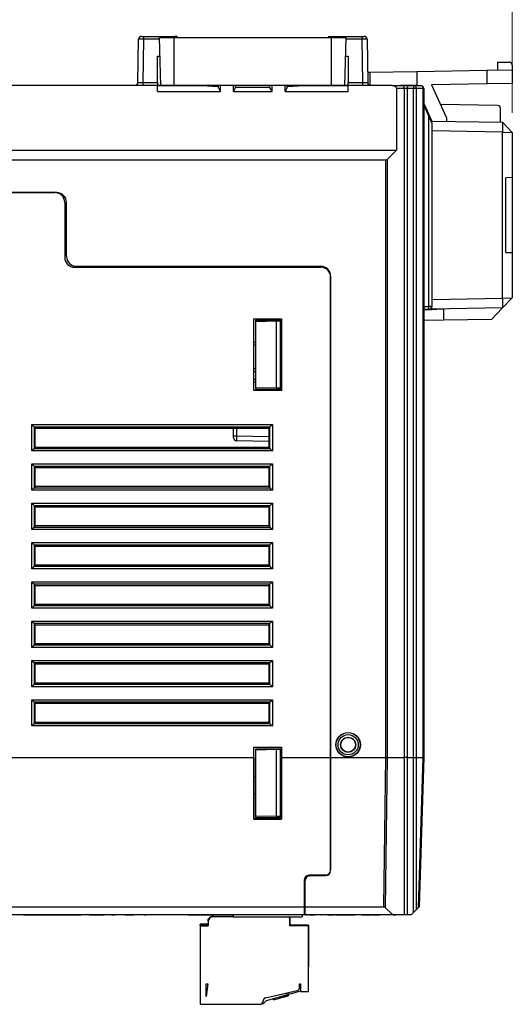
# Model space of a CAD drawing. Header units: millimetres. Extents: x 0 to 840, y 0 to 594.
# Tile 3 of 77: x 367 to 418, y 95 to 195. Entities that reach past the tile are written whole.
import ezdxf

# ---------------------------------------------------------------- set-up
doc = ezdxf.new("R2010")
doc.units = ezdxf.units.MM
doc.header["$LTSCALE"] = 2
doc.linetypes.add('SLD-Solid', pattern=[0])
doc.styles.add('SLDTEXTSTYLE2', font='ARIALN.TTF', dxfattribs={"width": 0.87})
doc.dimstyles.new('SLDDIMSTYLE0', dxfattribs={"dimtxt": 5.4, "dimasz": 5.4, "dimexe": 0, "dimexo": 0.0625, "dimgap": 1.35, "dimtad": 0, "dimdec": 1, "dimrnd": 1e-09, "dimzin": 12, "dimdsep": 46, "dimtxsty": 'SLDTEXTSTYLE2', "dimsah": 1, "dimcen": 0.09, "dimadec": 0, "dimazin": 3, "dimtfac": 1, "dimtdec": 3, "dimtofl": 0, "dimtmove": 0, "dimatfit": 3, "dimfxl": 1, "dimfrac": 2, "dimtolj": 1, "dimtzin": 12, "dimarcsym": 0})

# ---------------------------------------------------------------- blocks, each defined once
blk = doc.blocks.new('_D_10')
at = {"color": 1, "linetype": 'SLD-Solid', "lineweight": 18}
for p, q in [((362.2, 217.48), (360.68, 217.48)), ((360.68, 217.48), (360.68, 209.08)), ((377.43, 217.48), (378.95, 217.48)), ((378.95, 217.48), (378.95, 209.08)), ((306.88, 190.28), (306.88, 214.78)), ((417.53, 185.5), (417.53, 214.78)), ((306.88, 213.28), (342.92, 213.28)), ((417.53, 213.28), (381.49, 213.28)), ((360.68, 209.08), (362.2, 209.08)), ((378.95, 209.08), (377.43, 209.08))]:
    blk.add_line(p, q, dxfattribs=at)
for points in [[(306.88, 213.28), (312.28, 211.93), (312.28, 214.63)], [(417.53, 213.28), (412.13, 214.63), (412.13, 211.93)]]:
    blk.add_solid(points, dxfattribs=at)
at = {"color": 1, "linetype": 'SLD-Solid', "lineweight": 18, "char_height": 5.4, "attachment_point": 1, "style": 'SLDTEXTSTYLE2'}
for s, insert in [('110,6', (343.94, 216.04)), ('4,356', (362.2, 216.04))]:
    blk.add_mtext(s, dxfattribs=dict(at, insert=insert))

msp = doc.modelspace()

# ---------------------------------------------------------------- linework, layer by layer
at = {"color": 7, "linetype": 'SLD-Solid', "lineweight": 25}
for p, q in [((379.43, 188.57), (379.51, 192.98)), ((379.81, 193.28), (380.01, 193.28)), ((380.01, 192.98), (379.93, 188.57)), ((380.01, 193.28), (380.01, 192.98)), ((380.01, 193.28), (383.16, 193.28)), ((381.76, 188.28), (381.63, 193.18)), ((381.63, 193.18), (383.13, 193.18)), ((383.13, 188.28), (383.13, 193.18)), ((383.13, 193.18), (399.13, 193.18)), ((383.42, 193.28), (383.16, 193.28)), ((398.83, 193.28), (399.1, 193.28)), ((399.1, 193.28), (402.25, 193.28)), ((399.13, 188.28), (399.13, 193.18)), ((399.13, 193.18), (400.63, 193.18)), ((400.5, 188.28), (400.63, 193.18)), ((402.25, 192.98), (402.25, 193.28)), ((402.25, 193.28), (402.45, 193.28)), ((402.32, 188.57), (402.25, 192.98)), ((402.75, 192.98), (402.82, 188.57)), ((381.43, 191.28), (381.68, 191.28)), ((381.43, 188.57), (381.43, 191.28)), ((400.58, 191.28), (400.83, 191.28)), ((400.83, 191.28), (400.83, 188.57)), ((416.03, 190.66), (416.03, 189.86)), ((416.03, 190.66), (417.23, 190.64)), ((403.02, 189.64), (407.83, 189.72)), ((407.83, 189.72), (414.98, 189.85)), ((407.83, 189.72), (407.83, 188.28)), ((414.98, 189.85), (417.53, 189.89)), ((414.98, 188.46), (414.98, 189.85)), ((417.53, 190.34), (417.53, 189.89)), ((417.53, 189.89), (417.53, 188.5)), ((379.93, 188.57), (379.93, 188.28)), ((379.93, 188.57), (381.43, 188.57)), ((381.43, 188.57), (381.43, 188.28)), ((400.83, 188.57), (402.32, 188.57)), ((400.83, 188.28), (400.83, 188.57)), ((402.32, 188.28), (402.32, 188.57)), ((414.98, 188.46), (409.31, 188.36)), ((417.53, 188.5), (414.98, 188.46)), ((381.43, 188.28), (337.18, 188.28)), ((381.43, 187.67), (381.43, 188.28)), ((381.76, 188.28), (381.43, 188.28)), ((385.93, 188.26), (381.43, 188.26)), ((381.43, 187.67), (387.84, 187.67)), ((383.13, 188.28), (381.76, 188.28)), ((399.13, 188.28), (383.13, 188.28)), ((385.93, 188.26), (385.93, 188.28)), ((387.63, 188.13), (385.93, 188.26)), ((387.63, 188.09), (387.63, 188.28)), ((387.84, 187.67), (387.63, 188.09)), ((387.84, 187.67), (387.84, 188.28)), ((389.17, 187.67), (389.17, 188.28)), ((389.38, 188.09), (389.17, 187.67)), ((389.17, 187.67), (393.09, 187.67)), ((389.38, 188.09), (389.38, 188.28)), ((392.88, 188.09), (389.38, 188.09)), ((392.88, 188.09), (392.88, 188.28)), ((393.09, 187.67), (392.88, 188.09)), ((393.09, 187.67), (393.09, 188.28)), ((394.42, 187.67), (394.42, 188.28)), ((394.63, 188.09), (394.42, 187.67)), ((394.42, 187.67), (400.83, 187.67)), ((394.63, 188.09), (394.63, 188.28)), ((396.33, 188.26), (394.63, 188.13)), ((396.33, 188.26), (396.33, 188.28)), ((400.83, 188.26), (396.33, 188.26)), ((400.5, 188.28), (399.13, 188.28)), ((400.83, 188.28), (400.5, 188.28)), ((400.83, 187.67), (400.83, 188.28)), ((405.32, 188.28), (400.83, 188.28)), ((404.46, 188.28), (407.83, 188.34)), ((405.32, 188.28), (406.34, 188.28)), ((405.74, 187.98), (405.74, 181.69)), ((406.55, 187.98), (405.74, 187.98)), ((406.34, 188.28), (407.04, 188.28)), ((406.55, 119.88), (406.55, 187.98)), ((406.83, 187.98), (406.55, 187.98)), ((407.47, 187.98), (406.83, 187.98)), ((406.83, 187.98), (406.83, 119.88)), ((407.04, 188.28), (407.61, 188.28)), ((407.75, 187.98), (407.47, 187.98)), ((407.47, 119.88), (407.47, 187.98)), ((407.61, 188.28), (408.23, 188.28)), ((407.75, 187.98), (407.75, 119.88)), ((408.47, 187.98), (407.75, 187.98)), ((408.47, 119.88), (408.47, 187.98)), ((408.53, 187.98), (408.47, 187.98)), ((408.53, 187.98), (408.53, 119.88)), ((409.31, 188.36), (410.83, 184.98)), ((408.53, 186.45), (409.33, 184.66)), ((408.53, 186.27), (409.03, 185.14)), ((416.03, 186.24), (410.22, 186.35)), ((416.33, 184.54), (416.33, 185.94)), ((409.03, 165.79), (409.03, 185.14)), ((409.33, 184.66), (416.53, 184.54)), ((409.33, 184.48), (409.33, 184.66)), ((409.33, 184.48), (409.33, 183.68)), ((410.83, 184.98), (410.83, 184.64)), ((416.53, 184.54), (416.53, 183.54)), ((416.53, 184.54), (417.53, 183.5)), ((409.33, 183.66), (409.33, 183.68)), ((416.53, 183.54), (409.33, 183.66)), ((409.33, 183.66), (409.33, 166.51)), ((416.53, 166.64), (416.53, 183.54)), ((416.53, 183.54), (417.53, 183.5)), ((417.53, 183.5), (417.53, 178.9)), ((309.13, 181.69), (405.74, 181.69)), ((405.74, 181.69), (404.8, 180.75)), ((404.66, 180.69), (309.13, 180.69)), ((404.66, 119.88), (404.66, 180.69)), ((404.8, 180.75), (404.8, 119.88)), ((417.53, 178.9), (416.88, 178.89)), ((416.88, 171.29), (416.88, 178.89)), ((417.53, 178.9), (417.53, 171.28)), ((311.57, 177.38), (371, 177.38)), ((371.18, 177.38), (311.68, 177.38)), ((372, 176.38), (372, 170.78)), ((372.18, 170.88), (372.18, 176.38)), ((372.18, 172.36), (372, 172.36)), ((372, 172.08), (372.18, 172.08)), ((416.88, 171.29), (417.53, 171.28)), ((417.53, 171.28), (417.53, 166.67)), ((373, 169.78), (398.05, 169.78)), ((373.18, 169.88), (398.05, 169.88)), ((399.05, 168.88), (399.05, 119.88)), ((399.05, 119.88), (399.05, 168.78)), ((409.33, 166.51), (416.53, 166.64)), ((409.33, 166.49), (409.33, 166.51)), ((409.33, 166.49), (409.33, 165.79)), ((416.53, 166.64), (417.53, 166.67)), ((416.53, 165.64), (417.53, 166.67)), ((416.53, 166.64), (416.53, 165.64)), ((408.53, 165.78), (409.03, 165.79)), ((410.53, 165.53), (408.53, 165.43)), ((409.03, 165.49), (408.53, 165.48)), ((409.33, 165.79), (409.03, 165.79)), ((409.32, 165.47), (409.33, 165.48)), ((409.33, 165.51), (409.33, 165.79)), ((416.53, 165.64), (409.33, 165.51)), ((409.33, 165.51), (409.33, 165.48)), ((410.53, 165.53), (410.53, 164.38)), ((415.4, 164.47), (416.53, 165.64)), ((391.24, 164.54), (394.06, 164.54)), ((391.24, 157.22), (391.24, 164.54)), ((391.24, 164.54), (391.25, 164.53)), ((391.25, 164.53), (394.05, 164.53)), ((391.25, 157.23), (391.25, 164.53)), ((391.45, 164.24), (391.45, 164.38)), ((391.45, 164.38), (394.05, 164.38)), ((394.06, 164.54), (394.05, 164.53)), ((394.05, 164.53), (394.05, 157.23)), ((394.06, 164.54), (394.06, 157.22)), ((410.53, 164.38), (408.53, 164.35)), ((415.4, 164.47), (410.53, 164.38)), ((393.55, 164.28), (391.45, 164.24)), ((391.45, 157.51), (391.45, 164.24)), ((393.95, 164.29), (393.55, 164.28)), ((393.55, 157.47), (393.55, 164.28)), ((393.95, 157.47), (393.95, 164.29)), ((394.05, 164.29), (393.95, 164.29)), ((391.25, 162.16), (391.45, 162.17)), ((391.25, 159.16), (391.45, 159.17)), ((391.45, 158.09), (391.25, 158.09)), ((393.55, 157.47), (391.45, 157.51)), ((391.45, 157.38), (391.45, 157.51)), ((391.45, 157.38), (394.05, 157.38)), ((393.95, 157.47), (393.55, 157.47)), ((394.05, 157.46), (393.95, 157.47)), ((391.24, 157.22), (391.25, 157.23)), ((394.06, 157.22), (391.24, 157.22)), ((394.05, 157.23), (391.25, 157.23)), ((394.06, 157.22), (394.05, 157.23)), ((368.64, 151.09), (368.64, 153.76)), ((368.64, 153.76), (393.12, 153.76)), ((392.87, 153.51), (368.89, 153.51)), ((368.89, 153.51), (368.89, 151.34)), ((369, 153.41), (368.89, 153.51)), ((369, 153.41), (392.76, 153.41)), ((369, 151.45), (369, 153.41)), ((389.18, 152.62), (389.18, 153.41)), ((392.76, 153.41), (392.87, 153.51)), ((392.76, 153.41), (392.76, 151.45)), ((392.87, 151.34), (392.87, 153.51)), ((393.12, 153.76), (393.12, 151.09)), ((389.18, 152.62), (389.47, 152.62)), ((389.18, 152.42), (389.18, 152.62)), ((369, 151.45), (368.89, 151.34)), ((368.89, 151.34), (392.87, 151.34)), ((392.76, 151.45), (369, 151.45)), ((392.76, 152.06), (389.47, 152.12)), ((392.76, 151.45), (392.87, 151.34)), ((393.12, 151.09), (368.64, 151.09)), ((368.64, 147.09), (368.64, 149.76)), ((368.64, 149.76), (393.12, 149.76)), ((392.87, 149.51), (368.89, 149.51)), ((368.89, 149.51), (368.89, 147.34)), ((369, 149.41), (368.89, 149.51)), ((369, 149.41), (392.76, 149.41)), ((369, 147.45), (369, 149.41)), ((392.76, 149.41), (392.87, 149.51)), ((392.76, 149.41), (392.76, 147.45)), ((392.87, 147.34), (392.87, 149.51)), ((393.12, 149.76), (393.12, 147.09)), ((369, 147.45), (368.89, 147.34)), ((368.89, 147.34), (392.87, 147.34)), ((392.76, 147.45), (369, 147.45)), ((392.76, 147.45), (392.87, 147.34)), ((393.12, 147.09), (368.64, 147.09)), ((368.64, 143.09), (368.64, 145.76)), ((368.64, 145.76), (393.12, 145.76)), ((392.87, 145.51), (368.89, 145.51)), ((368.89, 145.51), (368.89, 143.34)), ((369, 145.41), (368.89, 145.51)), ((369, 145.41), (392.76, 145.41)), ((369, 143.45), (369, 145.41)), ((392.76, 145.41), (392.87, 145.51)), ((392.76, 145.41), (392.76, 143.45)), ((392.87, 145.51), (393.12, 145.76)), ((392.87, 143.34), (392.87, 145.51)), ((393.12, 145.76), (393.12, 143.09)), ((369, 143.45), (368.89, 143.34)), ((368.89, 143.34), (392.87, 143.34)), ((392.76, 143.45), (369, 143.45)), ((392.76, 143.45), (392.87, 143.34)), ((393.12, 143.09), (368.64, 143.09)), ((368.64, 139.09), (368.64, 141.76)), ((368.64, 141.76), (393.12, 141.76)), ((392.87, 141.51), (368.89, 141.51)), ((368.89, 141.51), (368.89, 139.34)), ((369, 141.4), (368.89, 141.51)), ((369, 141.4), (392.76, 141.4)), ((369, 139.45), (369, 141.4)), ((392.76, 141.4), (392.87, 141.51)), ((392.76, 141.4), (392.76, 139.45)), ((392.87, 139.34), (392.87, 141.51)), ((393.12, 141.76), (393.12, 139.09)), ((369, 139.45), (368.89, 139.34)), ((368.89, 139.34), (392.87, 139.34)), ((392.76, 139.45), (369, 139.45)), ((392.76, 139.45), (392.87, 139.34)), ((393.12, 139.09), (368.64, 139.09)), ((368.64, 135.09), (368.64, 137.76)), ((368.64, 137.76), (393.12, 137.76)), ((392.87, 137.51), (368.89, 137.51)), ((368.89, 137.51), (368.89, 135.34)), ((369, 137.4), (368.89, 137.51)), ((369, 137.4), (392.76, 137.4)), ((369, 135.45), (369, 137.4)), ((392.76, 137.4), (392.87, 137.51)), ((392.76, 137.4), (392.76, 135.45)), ((392.87, 135.34), (392.87, 137.51)), ((393.12, 137.76), (393.12, 135.09)), ((369, 135.45), (368.89, 135.34)), ((368.89, 135.34), (392.87, 135.34)), ((392.76, 135.45), (369, 135.45)), ((392.76, 135.45), (392.87, 135.34)), ((393.12, 135.09), (368.64, 135.09)), ((368.64, 131.09), (368.64, 133.76)), ((368.64, 133.76), (393.12, 133.76)), ((392.87, 133.51), (368.89, 133.51)), ((368.89, 133.51), (368.89, 131.34)), ((369, 133.4), (368.89, 133.51)), ((369, 133.4), (392.76, 133.4)), ((369, 131.45), (369, 133.4)), ((392.76, 133.4), (392.87, 133.51)), ((392.76, 133.4), (392.76, 131.45)), ((392.87, 131.34), (392.87, 133.51)), ((393.12, 133.76), (393.12, 131.09)), ((369, 131.45), (368.89, 131.34)), ((368.89, 131.34), (392.87, 131.34)), ((392.76, 131.45), (369, 131.45)), ((392.76, 131.45), (392.87, 131.34)), ((392.87, 131.34), (393.12, 131.09)), ((393.12, 131.09), (368.64, 131.09)), ((368.64, 127.09), (368.64, 129.76)), ((368.64, 129.76), (393.12, 129.76)), ((392.87, 129.51), (368.89, 129.51)), ((368.89, 129.51), (368.89, 127.34)), ((369, 129.4), (368.89, 129.51)), ((369, 129.4), (392.76, 129.4)), ((369, 127.45), (369, 129.4)), ((392.76, 129.4), (392.87, 129.51)), ((392.76, 129.4), (392.76, 127.45)), ((392.87, 127.34), (392.87, 129.51)), ((393.12, 129.76), (393.12, 127.09)), ((369, 127.45), (368.89, 127.34)), ((368.89, 127.34), (392.87, 127.34)), ((392.76, 127.45), (369, 127.45)), ((392.76, 127.45), (392.87, 127.34)), ((392.87, 127.34), (393.12, 127.09)), ((393.12, 127.09), (368.64, 127.09)), ((368.64, 123.09), (368.64, 125.76)), ((368.64, 125.76), (393.12, 125.76)), ((392.87, 125.51), (368.89, 125.51)), ((368.89, 125.51), (368.89, 123.34)), ((369, 125.4), (368.89, 125.51)), ((369, 125.4), (392.76, 125.4)), ((369, 123.45), (369, 125.4)), ((392.76, 125.4), (392.75, 123.45)), ((392.76, 125.4), (392.87, 125.51)), ((392.87, 125.51), (393.12, 125.76)), ((392.87, 123.34), (392.87, 125.51)), ((393.12, 125.76), (393.12, 123.09)), ((369, 123.45), (368.89, 123.34)), ((368.89, 123.34), (392.87, 123.34)), ((392.75, 123.45), (369, 123.45)), ((392.75, 123.45), (392.87, 123.34)), ((393.12, 123.09), (368.64, 123.09)), ((391.24, 120.94), (394.06, 120.94)), ((391.24, 119.88), (391.24, 120.94)), ((391.24, 120.94), (391.25, 120.93)), ((391.25, 113.63), (391.25, 120.93)), ((391.25, 120.93), (394.05, 120.93)), ((391.45, 120.64), (391.45, 120.78)), ((391.45, 120.78), (394.05, 120.78)), ((393.55, 120.68), (391.45, 120.64)), ((391.45, 113.91), (391.45, 120.64)), ((393.95, 120.69), (393.55, 120.68)), ((393.55, 113.87), (393.55, 120.68)), ((393.95, 113.87), (393.95, 120.69)), ((394.05, 120.69), (393.95, 120.69)), ((394.06, 120.94), (394.05, 120.93)), ((394.05, 120.93), (394.05, 113.63)), ((394.06, 120.94), (394.06, 119.88)), ((330.7, 119.88), (391.24, 119.88)), ((391.24, 119.88), (391.24, 113.62)), ((394.06, 119.88), (399.05, 119.88)), ((394.06, 113.62), (394.06, 119.88)), ((399.05, 119.88), (404.66, 119.88)), ((399.05, 108.37), (399.05, 119.88)), ((399.05, 119.88), (399.05, 108.42)), ((404.46, 104.68), (404.66, 119.88)), ((404.8, 119.88), (404.6, 104.62)), ((404.66, 119.88), (404.66, 119.88)), ((404.8, 119.88), (404.8, 119.88)), ((404.8, 119.88), (406.55, 119.88)), ((406.55, 103.88), (406.55, 119.88)), ((406.83, 119.88), (406.83, 103.88)), ((406.83, 119.88), (407.47, 119.88)), ((407.47, 119.88), (407.47, 119.88)), ((407.47, 104.11), (407.47, 119.88)), ((407.75, 119.88), (407.75, 119.88)), ((407.75, 119.88), (407.75, 104.38)), ((407.75, 119.88), (408.47, 119.88)), ((407.99, 104.62), (408.47, 119.88)), ((408.53, 119.88), (408.05, 104.68)), ((408.47, 119.88), (408.47, 119.88)), ((391.45, 117.9), (391.25, 117.91)), ((391.25, 116.19), (391.45, 116.19)), ((391.24, 113.62), (391.25, 113.63)), ((391.24, 113.62), (394.06, 113.62)), ((394.05, 113.63), (391.25, 113.63)), ((393.55, 113.87), (391.45, 113.91)), ((391.45, 113.78), (391.45, 113.91)), ((391.45, 113.78), (394.05, 113.78)), ((393.95, 113.87), (393.55, 113.87)), ((394.05, 113.86), (393.95, 113.87)), ((394.06, 113.62), (394.05, 113.63)), ((396.35, 107.39), (396.35, 104.68)), ((396.45, 104.68), (396.45, 107.34)), ((398.56, 107.92), (396.84, 107.89)), ((396.94, 107.84), (398.56, 107.87)), ((345.12, 104.68), (396.35, 104.68)), ((396.45, 105.03), (396.35, 105.03)), ((396.35, 104.88), (396.45, 104.88)), ((396.35, 104.68), (396.35, 103.88)), ((396.45, 104.68), (404.46, 104.68)), ((396.45, 103.88), (396.45, 104.68)), ((404.6, 104.62), (405.36, 103.88)), ((407.99, 104.62), (407.75, 104.38)), ((396.35, 103.88), (345.88, 103.88)), ((367.82, 103.88), (367.82, 103.88)), ((367.82, 103.88), (373.68, 103.88)), ((373.68, 103.88), (373.68, 103.88)), ((374.5, 103.88), (374.5, 103.88)), ((374.5, 103.88), (374.52, 103.88)), ((374.52, 103.88), (374.52, 103.88)), ((374.52, 103.88), (374.6, 103.88)), ((374.6, 103.88), (374.6, 103.88)), ((374.6, 103.88), (374.73, 103.88)), ((374.73, 103.88), (374.73, 103.88)), ((374.73, 103.88), (374.93, 103.88)), ((374.89, 103.88), (375.92, 103.88)), ((374.89, 103.88), (374.89, 103.88)), ((374.93, 103.88), (374.93, 103.88)), ((374.93, 103.88), (375.15, 103.88)), ((375.15, 103.88), (375.15, 103.88)), ((375.15, 103.88), (375.43, 103.88)), ((375.43, 103.88), (375.43, 103.88)), ((375.43, 103.88), (375.7, 103.88)), ((375.7, 103.88), (376, 103.88)), ((375.7, 103.88), (375.7, 103.88)), ((375.92, 103.88), (375.92, 103.88)), ((376.76, 103.88), (376.76, 103.88)), ((376.76, 103.88), (376.94, 103.88)), ((376.88, 103.88), (377.11, 103.88)), ((376.94, 103.88), (376.94, 103.88)), ((377.16, 103.88), (377.16, 103.88)), ((377.23, 103.88), (377.23, 103.88)), ((378.05, 103.88), (378.05, 103.88)), ((378.19, 103.88), (378.19, 103.88)), ((378.19, 103.88), (378.98, 103.88)), ((378.81, 103.88), (378.95, 103.88)), ((378.98, 103.88), (378.98, 103.88)), ((379.43, 103.88), (379.43, 103.88)), ((380.07, 103.88), (380.22, 103.88)), ((380.09, 103.88), (380.09, 103.88)), ((380.21, 103.88), (380.28, 103.88)), ((380.22, 103.88), (380.22, 103.88)), ((380.22, 103.88), (380.3, 103.88)), ((380.28, 103.88), (380.28, 103.88)), ((380.46, 103.88), (380.46, 103.88)), ((381.58, 103.88), (381.58, 103.88)), ((382.7, 103.88), (382.7, 103.88)), ((382.88, 103.88), (382.88, 103.88)), ((382.92, 103.88), (382.92, 103.88)), ((383.57, 103.88), (383.57, 103.88)), ((384.24, 103.88), (384.24, 103.88)), ((384.28, 103.88), (384.28, 103.88)), ((384.28, 103.88), (384.28, 103.88)), ((384.39, 103.88), (384.39, 103.88)), ((384.51, 103.88), (385.63, 103.88)), ((385.63, 103.88), (385.63, 103.88)), ((385.63, 103.88), (385.93, 103.88)), ((385.93, 103.88), (385.93, 103.88)), ((385.93, 103.88), (386.21, 103.88)), ((386.21, 103.88), (386.21, 103.88)), ((386.21, 103.88), (386.47, 103.88)), ((386.47, 103.88), (386.47, 103.88)), ((386.47, 103.88), (386.7, 103.88)), ((386.69, 103.5), (386.59, 103.41)), ((386.59, 103.21), (386.59, 103.41)), ((386.7, 103.88), (386.7, 103.88)), ((386.7, 103.88), (386.89, 103.88)), ((386.89, 103.71), (386.8, 103.61)), ((386.89, 103.88), (386.89, 103.88)), ((386.89, 103.88), (387.03, 103.88)), ((386.89, 103.71), (387.06, 103.71)), ((386.89, 103.71), (387.06, 103.71)), ((386.96, 103.69), (386.96, 103.69)), ((387.03, 103.88), (387.03, 103.88)), ((387.03, 103.88), (387.12, 103.88)), ((389.15, 103.71), (387.09, 103.71)), ((387.09, 103.71), (387.09, 103.71)), ((389.15, 103.71), (387.09, 103.71)), ((389.15, 103.66), (387.09, 103.66)), ((387.09, 103.66), (387.09, 103.66)), ((389.15, 103.66), (387.09, 103.66)), ((387.12, 103.88), (387.12, 103.88)), ((387.12, 103.88), (387.15, 103.88)), ((387.15, 103.88), (387.15, 103.88)), ((389.13, 103.71), (389.13, 103.88)), ((389.15, 103.88), (389.15, 103.66)), ((389.15, 103.66), (396.15, 103.66)), ((394.89, 103.66), (394.89, 103.51)), ((394.89, 103.51), (394.89, 103.46)), ((394.89, 103.46), (394.89, 102.76)), ((394.89, 103.46), (394.89, 103.46)), ((394.89, 102.76), (394.89, 103.46)), ((396.15, 103.88), (396.15, 103.66)), ((396.15, 103.66), (396.15, 103.66)), ((396.45, 103.88), (396.35, 103.88)), ((396.43, 103.88), (396.43, 103.88)), ((405.36, 103.88), (396.45, 103.88)), ((396.49, 103.88), (396.66, 103.88)), ((396.87, 103.88), (396.89, 103.88)), ((396.89, 103.88), (396.89, 103.88)), ((396.89, 103.88), (397.1, 103.88)), ((397.1, 103.88), (397.1, 103.88)), ((397.1, 103.88), (397.45, 103.88)), ((397.45, 103.88), (397.45, 103.88)), ((397.5, 103.88), (397.5, 103.88)), ((398.03, 103.88), (398.06, 103.88)), ((398.03, 103.88), (398.03, 103.88)), ((398.18, 103.88), (398.18, 103.88)), ((398.77, 103.88), (398.77, 103.88)), ((398.77, 103.88), (398.99, 103.88)), ((398.99, 103.88), (398.99, 103.88)), ((398.99, 103.88), (399.4, 103.88)), ((399.4, 103.88), (399.4, 103.88)), ((399.49, 103.88), (399.49, 103.88)), ((399.58, 103.88), (399.58, 103.88)), ((399.58, 103.88), (400.03, 103.88)), ((401.48, 103.82), (399.93, 103.83)), ((400.03, 103.88), (400.03, 103.88)), ((400.03, 103.88), (400.25, 103.88)), ((400.25, 103.88), (400.25, 103.88)), ((400.27, 103.88), (400.27, 103.88)), ((400.3, 103.88), (400.3, 103.88)), ((400.41, 103.88), (400.41, 103.88)), ((400.41, 103.88), (400.86, 103.88)), ((400.86, 103.88), (400.86, 103.88)), ((400.86, 103.88), (401.07, 103.88)), ((401.07, 103.88), (401.07, 103.88)), ((401.07, 103.88), (401.53, 103.88)), ((401.53, 103.88), (401.53, 103.88)), ((402.17, 103.88), (402.17, 103.88)), ((402.23, 103.88), (402.23, 103.88)), ((402.23, 103.88), (402.43, 103.88)), ((402.43, 103.88), (402.43, 103.88)), ((402.43, 103.88), (402.77, 103.88)), ((402.77, 103.88), (402.77, 103.88)), ((402.77, 103.88), (403.17, 103.88)), ((403.17, 103.88), (403.17, 103.88)), ((403.17, 103.88), (403.25, 103.88)), ((403.25, 103.88), (403.25, 103.88)), ((403.34, 103.88), (403.34, 103.88)), ((403.34, 103.88), (403.76, 103.88)), ((403.76, 103.88), (403.76, 103.88)), ((403.76, 103.88), (404.06, 103.88)), ((404.06, 103.88), (404.06, 103.88)), ((404.68, 103.88), (404.68, 103.88)), ((404.78, 103.88), (404.78, 103.88)), ((404.89, 103.88), (404.89, 103.88)), ((405, 103.88), (405, 103.88)), ((406.55, 103.88), (405.36, 103.88)), ((405.41, 103.88), (405.5, 103.88)), ((405.5, 103.88), (405.5, 103.88)), ((405.5, 103.88), (405.64, 103.88)), ((405.64, 103.88), (405.64, 103.88)), ((405.96, 103.88), (405.96, 103.88)), ((406.83, 103.88), (406.55, 103.88)), ((407.23, 103.88), (406.83, 103.88)), ((407.47, 104.11), (407.23, 103.88)), ((385.79, 102.81), (385.79, 102.93)), ((385.79, 102.93), (386.59, 102.93)), ((386.59, 102.93), (385.79, 102.93)), ((385.79, 102.81), (385.79, 102.76)), ((386.59, 102.81), (385.79, 102.81)), ((385.79, 102.81), (385.79, 102.81)), ((385.79, 102.81), (386.59, 102.81)), ((385.79, 102.76), (385.79, 94.76)), ((386.59, 102.76), (385.79, 102.76)), ((385.79, 102.76), (385.79, 102.76)), ((385.79, 102.76), (386.59, 102.76)), ((386.59, 103.21), (386.59, 103.16)), ((386.59, 103.16), (386.59, 102.76)), ((396.79, 102.81), (394.89, 102.81)), ((396.79, 102.76), (394.89, 102.76)), ((396.79, 102.76), (396.79, 102.81)), ((396.79, 102.81), (396.79, 102.76)), ((396.79, 96.06), (396.79, 102.76)), ((396.79, 102.76), (396.79, 101.19)), ((396.79, 101.3), (396.79, 102.76)), ((396.79, 101.46), (396.79, 98.56)), ((396.79, 101.46), (396.79, 98.56)), ((396.79, 101.46), (396.79, 98.56)), ((396.79, 101.46), (396.79, 98.56)), ((396.79, 101.46), (396.79, 98.56)), ((396.79, 101.46), (396.79, 98.56)), ((396.79, 101.46), (396.79, 98.56)), ((396.79, 101.46), (396.79, 98.56)), ((396.79, 101.46), (396.79, 98.56)), ((396.79, 101.46), (396.79, 98.56)), ((396.79, 96.06), (396.79, 101.22)), ((396.79, 96.81), (396.79, 97.86)), ((386.39, 96.86), (386.55, 96.86)), ((386.39, 95.56), (386.39, 96.86)), ((386.55, 96.86), (386.39, 95.56)), ((386.39, 96.21), (386.39, 96.86)), ((386.39, 96.21), (386.39, 96.49)), ((386.39, 96.21), (386.39, 96.49)), ((386.39, 96.21), (386.39, 96.49)), ((386.39, 96.21), (386.39, 96.49)), ((386.39, 96.21), (386.39, 96.49)), ((386.39, 96.21), (386.39, 96.49)), ((386.39, 96.21), (386.39, 96.49)), ((386.39, 96.21), (386.39, 96.49)), ((386.39, 96.21), (386.39, 96.49)), ((386.39, 95.56), (386.39, 96.49)), ((386.55, 96.86), (386.48, 96.3)), ((395.89, 96.86), (395.99, 96.86)), ((395.89, 96.45), (395.89, 96.86)), ((395.99, 96.86), (395.99, 96.06)), ((396.79, 96.06), (396.79, 96.51)), ((396.79, 96.06), (396.79, 96.51)), ((396.79, 96.06), (396.79, 96.51)), ((396.79, 96.06), (396.79, 96.51)), ((396.79, 96.06), (396.79, 96.51)), ((396.79, 96.06), (396.79, 96.51)), ((396.79, 96.06), (396.79, 96.51)), ((396.79, 96.06), (396.79, 96.51)), ((396.79, 96.06), (396.79, 96.51)), ((396.79, 96.06), (396.79, 96.51)), ((392.43, 95.41), (395.66, 96.16)), ((395.99, 96.1), (392.49, 95.11)), ((393.25, 95.22), (393.25, 95.32)), ((393.27, 95.23), (394.44, 95.56)), ((393.27, 95.23), (393.27, 95.33)), ((393.29, 95.6), (393.29, 95.61)), ((393.29, 95.6), (393.3, 95.6)), ((393.31, 95.61), (394.26, 95.83)), ((393.31, 95.61), (393.31, 95.62)), ((394.21, 95.49), (394.21, 95.59)), ((394.21, 95.49), (394.39, 95.54)), ((394.26, 95.83), (394.44, 95.87)), ((394.26, 95.83), (394.26, 95.84)), ((394.39, 95.54), (394.39, 95.64)), ((394.44, 95.87), (394.44, 95.88)), ((394.44, 95.56), (394.77, 95.65)), ((394.44, 95.56), (394.48, 95.57)), ((394.5, 95.88), (394.83, 95.96)), ((394.77, 95.65), (394.77, 95.75)), ((394.83, 95.96), (394.83, 95.97)), ((395.67, 96.16), (395.67, 96.16)), ((395.99, 96.06), (396.79, 96.06)), ((385.79, 94.76), (391.84, 94.76)), ((392.19, 94.81), (392.02, 94.81)), ((392.19, 95.11), (392.19, 95.12)), ((392.49, 95.11), (392.19, 94.81))]:
    msp.add_line(p, q, dxfattribs=at)
at = {"color": 8, "linetype": 'SLD-Solid', "lineweight": 25}
for p, q in [((381.63, 192.98), (380.01, 192.98)), ((402.25, 192.98), (400.62, 192.98)), ((403.02, 189.64), (403.02, 188.3)), ((391.45, 161.87), (391.25, 161.86)), ((391.25, 159.46), (391.45, 159.47)), ((391.25, 158.39), (391.45, 158.39)), ((389.47, 153.41), (389.47, 152.62)), ((389.47, 152.62), (392.76, 152.56)), ((396.35, 105.53), (396.45, 105.53)), ((386.39, 95.76), (386.42, 95.76))]:
    msp.add_line(p, q, dxfattribs=at)
at = {"color": 7, "linetype": 'SLD-Solid', "lineweight": 25, "flags": 128}
for points in [[(402.8, 189.63), (402.83, 189.63), (402.92, 189.63), (403.02, 189.64)], [(409.03, 185.14), (409.09, 185.01), (409.15, 184.89), (409.2, 184.77), (409.24, 184.67), (409.28, 184.59), (409.31, 184.53), (409.32, 184.49), (409.33, 184.48)], [(368.64, 153.76), (368.69, 153.72), (368.73, 153.67), (368.78, 153.63), (368.81, 153.59), (368.85, 153.56), (368.87, 153.54), (368.88, 153.52), (368.89, 153.51)], [(392.87, 153.51), (392.87, 153.52), (392.89, 153.54), (392.91, 153.56), (392.94, 153.59), (392.98, 153.63), (393.02, 153.67), (393.07, 153.72), (393.12, 153.76)], [(368.64, 151.09), (368.69, 151.14), (368.73, 151.18), (368.78, 151.22), (368.81, 151.26), (368.85, 151.29), (368.87, 151.32), (368.88, 151.33), (368.89, 151.34)], [(392.87, 151.34), (392.87, 151.33), (392.89, 151.32), (392.91, 151.29), (392.94, 151.26), (392.98, 151.22), (393.02, 151.18), (393.07, 151.14), (393.12, 151.09)], [(368.64, 149.76), (368.69, 149.72), (368.73, 149.67), (368.78, 149.63), (368.81, 149.59), (368.85, 149.56), (368.87, 149.54), (368.88, 149.52), (368.89, 149.51)], [(392.87, 149.51), (392.87, 149.52), (392.89, 149.54), (392.91, 149.56), (392.94, 149.59), (392.98, 149.63), (393.02, 149.67), (393.07, 149.72), (393.12, 149.76)], [(368.64, 147.09), (368.69, 147.14), (368.73, 147.18), (368.78, 147.22), (368.81, 147.26), (368.85, 147.29), (368.87, 147.32), (368.88, 147.33), (368.89, 147.34)], [(392.87, 147.34), (392.87, 147.33), (392.89, 147.32), (392.91, 147.29), (392.94, 147.26), (392.98, 147.22), (393.02, 147.18), (393.07, 147.14), (393.12, 147.09)], [(368.64, 145.76), (368.69, 145.72), (368.73, 145.67), (368.78, 145.63), (368.81, 145.59), (368.85, 145.56), (368.87, 145.54), (368.88, 145.52), (368.89, 145.51)], [(368.64, 143.09), (368.69, 143.14), (368.73, 143.18), (368.78, 143.22), (368.81, 143.26), (368.85, 143.29), (368.87, 143.32), (368.88, 143.33), (368.89, 143.34)], [(392.87, 143.34), (392.87, 143.33), (392.89, 143.32), (392.91, 143.29), (392.94, 143.26), (392.98, 143.22), (393.02, 143.18), (393.07, 143.14), (393.12, 143.09)], [(368.64, 141.76), (368.69, 141.72), (368.73, 141.67), (368.78, 141.63), (368.81, 141.59), (368.85, 141.56), (368.87, 141.54), (368.88, 141.52), (368.89, 141.51)], [(392.87, 141.51), (392.87, 141.52), (392.89, 141.54), (392.91, 141.56), (392.94, 141.59), (392.98, 141.63), (393.02, 141.67), (393.07, 141.72), (393.12, 141.76)], [(368.64, 139.09), (368.69, 139.14), (368.73, 139.18), (368.78, 139.22), (368.81, 139.26), (368.85, 139.29), (368.87, 139.32), (368.88, 139.33), (368.89, 139.34)], [(392.87, 139.34), (392.87, 139.33), (392.89, 139.32), (392.91, 139.29), (392.94, 139.26), (392.98, 139.22), (393.02, 139.18), (393.07, 139.14), (393.12, 139.09)], [(368.64, 137.76), (368.69, 137.72), (368.73, 137.67), (368.78, 137.63), (368.81, 137.59), (368.85, 137.56), (368.87, 137.54), (368.88, 137.52), (368.89, 137.51)], [(392.87, 137.51), (392.87, 137.52), (392.89, 137.54), (392.91, 137.56), (392.94, 137.59), (392.98, 137.63), (393.02, 137.67), (393.07, 137.72), (393.12, 137.76)], [(368.64, 135.09), (368.69, 135.14), (368.73, 135.18), (368.78, 135.22), (368.81, 135.26), (368.85, 135.29), (368.87, 135.32), (368.88, 135.33), (368.89, 135.34)], [(392.87, 135.34), (392.87, 135.33), (392.89, 135.32), (392.91, 135.29), (392.94, 135.26), (392.98, 135.22), (393.02, 135.18), (393.07, 135.14), (393.12, 135.09)], [(368.64, 133.76), (368.69, 133.72), (368.73, 133.67), (368.78, 133.63), (368.81, 133.59), (368.85, 133.56), (368.87, 133.54), (368.88, 133.52), (368.89, 133.51)], [(392.87, 133.51), (392.87, 133.52), (392.89, 133.54), (392.91, 133.56), (392.94, 133.59), (392.98, 133.63), (393.02, 133.67), (393.07, 133.72), (393.12, 133.76)], [(368.64, 131.09), (368.69, 131.14), (368.73, 131.18), (368.78, 131.22), (368.81, 131.26), (368.85, 131.29), (368.87, 131.32), (368.88, 131.33), (368.89, 131.34)], [(368.64, 129.76), (368.69, 129.72), (368.73, 129.67), (368.78, 129.63), (368.81, 129.59), (368.85, 129.56), (368.87, 129.54), (368.88, 129.52), (368.89, 129.51)], [(392.87, 129.51), (392.87, 129.52), (392.89, 129.54), (392.91, 129.56), (392.94, 129.59), (392.98, 129.63), (393.02, 129.67), (393.07, 129.72), (393.12, 129.76)], [(368.64, 127.09), (368.69, 127.14), (368.73, 127.18), (368.78, 127.22), (368.81, 127.26), (368.85, 127.29), (368.87, 127.32), (368.88, 127.33), (368.89, 127.34)], [(368.64, 125.76), (368.69, 125.72), (368.73, 125.67), (368.78, 125.63), (368.81, 125.59), (368.85, 125.56), (368.87, 125.54), (368.88, 125.52), (368.89, 125.51)], [(368.64, 123.09), (368.69, 123.14), (368.73, 123.18), (368.78, 123.22), (368.81, 123.26), (368.85, 123.29), (368.87, 123.32), (368.88, 123.33), (368.89, 123.34)], [(392.87, 123.34), (392.87, 123.33), (392.89, 123.32), (392.91, 123.29), (392.94, 123.26), (392.98, 123.22), (393.02, 123.18), (393.07, 123.14), (393.12, 123.09)], [(407.75, 104.38), (407.72, 104.35), (407.69, 104.32), (407.65, 104.28), (407.61, 104.25), (407.57, 104.21), (407.53, 104.17), (407.5, 104.14), (407.47, 104.11)], [(408.05, 104.68), (408.05, 104.67), (408.04, 104.66), (408.02, 104.64), (407.99, 104.62)], [(387.09, 103.71), (387, 103.7), (386.96, 103.69)], [(387.09, 103.66), (387, 103.65), (386.96, 103.64)], [(386.49, 96.36), (386.48, 96.35), (386.46, 96.33), (386.42, 96.28), (386.39, 96.26)], [(386.49, 96.31), (386.48, 96.3), (386.45, 96.27), (386.4, 96.22), (386.39, 96.21)]]:
    msp.add_lwpolyline(points, dxfattribs=at)
at = {"color": 7, "linetype": 'SLD-Solid', "lineweight": 25}
for radius in [1.25, 1.23, 1.03, 0.767, 0.75]:
    msp.add_circle((400.83, 121.18), radius, dxfattribs=at)
for centre, radius, start, end in [((379.81, 192.98), 0.3, 90, 179), ((402.45, 192.98), 0.3, 1, 90), ((417.23, 190.34), 0.3, 0, 89), ((379.13, 188.58), 0.3, 270, 359), ((403.12, 188.58), 0.3, 181, 270), ((406.28, 188.01), 0.268, 351.9497, 78.5782), ((407.1, 188.01), 0.268, 101.4225, 188.0486), ((408.23, 187.98), 0.3, 0, 90), ((416.03, 185.94), 0.3, 0, 89), ((404.66, 180.89), 0.2, 270, 315), ((371, 176.38), 1, 0, 90), ((371.18, 176.38), 1, 0, 90), ((373, 170.78), 1, 180, 270), ((373.18, 170.88), 1, 180, 270), ((393.35, 170.28), 0.5, 233.1301, 270), ((393.4, 170.28), 0.5, 233.1301, 270), ((398.05, 168.88), 1, 0, 90), ((398.05, 168.78), 1, 0, 90), ((404.73, 165.64), 4.3, 358.0034, 1.9966), ((409.03, 165.79), 0.3, 271, 0), ((389.48, 152.42), 0.3, 180, 269), ((398.55, 108.42), 0.5, 271, 0), ((398.55, 108.37), 0.5, 271, 0), ((396.85, 107.39), 0.5, 91, 180), ((396.95, 107.34), 0.5, 91, 180), ((387.09, 103.21), 0.5, 90, 180), ((387.09, 103.16), 0.5, 90, 180), ((394.69, 103.46), 0.2, 0, 90), ((394.69, 103.46), 0.2, 0, 79.1177), ((394.69, 103.51), 0.2, 0, 48.1929), ((394.69, 103.51), 0.2, 0, 48.1927), ((395.59, 96.45), 0.3, 282.9381, 0), ((395.59, 96.45), 0.3, 285.2595, 0), ((392.49, 95.12), 0.3, 102.9381, 180), ((392.49, 95.12), 0.3, 105.2595, 180), ((391.84, 95.11), 0.35, 270, 0), ((391.84, 95.11), 0.35, 285.2595, 0)]:
    msp.add_arc(centre, radius, start, end, dxfattribs=at)
for centre, major_axis, ratio, start_param, end_param in [((380.01, 192.98), (0.5, -0.005), 0.010469, 1.571028, 3.14152), ((383.16, 192.98), (0, 0.3), 0.008727, 0, 0.841069), ((383.42, 192.98), (0, 0.3), 0.008727, 5.442117, 6.283185), ((398.83, 192.98), (0, 0.3), 0.008727, 0, 0.841069), ((399.1, 192.98), (0, 0.3), 0.008727, 5.442117, 6.283185), ((402.25, 192.98), (0.5, 0.005), 0.010469, 0.000073, 1.570565), ((379.93, 188.58), (0.5, 0.005), 0.010462, 3.1413, 4.711792), ((402.32, 188.58), (0.5, -0.005), 0.010462, 4.712986, 6.283478), ((405.32, 187.98), (-0.424, 0), 0.707107, 3.141593, 4.712389), ((407.61, 187.98), (0, 0.3), 0.471405, 0, 1.570796), ((407.61, 187.98), (0, 0.3), 0.471405, 4.712389, 6.283185), ((408.23, 187.98), (0, 0.3), 0.804738, 4.712389, 6.283185), ((389.48, 152.62), (0.005, 0.5), 0.010469, 1.571028, 3.14152), ((404.66, 119.88), (0.2, -0.001), 0.01562, 4.712692, 5.497716), ((406.69, 126.28), (0.14, 6.4), 0.022086, 3.142081, 3.142569), ((406.69, 119.87), (0.2, 0), 0.022086, 0.785764, 2.355829), ((406.69, 126.28), (-0.14, 6.4), 0.022086, 3.140616, 3.141104), ((407.61, 119.88), (0.2, 0), 0.022086, 3.927357, 5.497421), ((408.33, 119.88), (0.2, -0.003), 0.006469, 5.498162, 6.283185), ((404.46, 104.48), (0.197, 0.038), 0.96571, 0.589352, 1.374346)]:
    msp.add_ellipse(centre, major_axis=major_axis, ratio=ratio, start_param=start_param, end_param=end_param, dxfattribs=at)
for points, knots in [([(396.79, 101.11), (396.79, 101.19), (396.79, 101.35), (396.79, 101.52), (396.79, 101.62), (396.79, 101.67), (396.79, 101.66), (396.79, 101.66)], [0, 0, 0, 0, 0.2405554, 0.4809313, 0.7212144, 0.9618772, 1, 1, 1, 1]), ([(396.79, 101.19), (396.79, 101.27), (396.79, 101.41), (396.79, 101.56), (396.79, 101.65), (396.79, 101.65), (396.79, 101.66)], [0, 0, 0, 0, 0.260407, 0.520624, 0.780737, 1, 1, 1, 1]), ([(396.79, 101.55), (396.79, 101.58), (396.79, 101.65), (396.79, 101.66), (396.79, 101.66)], [0, 0, 0, 0, 0.416149, 1, 1, 1, 1]), ([(396.79, 101.55), (396.79, 101.58), (396.79, 101.65), (396.79, 101.66), (396.79, 101.66)], [0, 0, 0, 0, 0.416149, 1, 1, 1, 1]), ([(396.79, 101.55), (396.79, 101.58), (396.79, 101.65), (396.79, 101.66), (396.79, 101.66)], [0, 0, 0, 0, 0.416149, 1, 1, 1, 1]), ([(396.79, 101.55), (396.79, 101.58), (396.79, 101.65), (396.79, 101.66), (396.79, 101.66)], [0, 0, 0, 0, 0.416155, 1, 1, 1, 1]), ([(396.79, 101.55), (396.79, 101.58), (396.79, 101.65), (396.79, 101.66), (396.79, 101.66)], [0, 0, 0, 0, 0.4161538, 1, 1, 1, 1]), ([(396.79, 101.55), (396.79, 101.58), (396.79, 101.65), (396.79, 101.66), (396.79, 101.66)], [0, 0, 0, 0, 0.4161538, 1, 1, 1, 1]), ([(396.79, 101.55), (396.79, 101.58), (396.79, 101.65), (396.79, 101.66), (396.79, 101.66)], [0, 0, 0, 0, 0.4161538, 1, 1, 1, 1]), ([(396.79, 101.56), (396.79, 101.56), (396.79, 101.53), (396.79, 101.41), (396.79, 101.27), (396.79, 101.19)], [0, 0, 0, 0, 0.051312, 0.525097, 1, 1, 1, 1]), ([(396.79, 101.55), (396.79, 101.53), (396.79, 101.49), (396.79, 101.34), (396.79, 101.19), (396.79, 101.11)], [0, 0, 0, 0, 0.158282, 0.578649, 1, 1, 1, 1]), ([(396.79, 101.55), (396.79, 101.54), (396.79, 101.5), (396.79, 101.35), (396.79, 101.19), (396.79, 101.11)], [0, 0, 0, 0, 0.125002, 0.56201, 1, 1, 1, 1]), ([(396.79, 101.55), (396.79, 101.54), (396.79, 101.5), (396.79, 101.35), (396.79, 101.19), (396.79, 101.11)], [0, 0, 0, 0, 0.124999, 0.562011, 1, 1, 1, 1]), ([(396.79, 101.55), (396.79, 101.54), (396.79, 101.5), (396.79, 101.35), (396.79, 101.19), (396.79, 101.11)], [0, 0, 0, 0, 0.124999, 0.562011, 1, 1, 1, 1]), ([(396.79, 101.55), (396.79, 101.54), (396.79, 101.5), (396.79, 101.35), (396.79, 101.19), (396.79, 101.11)], [0, 0, 0, 0, 0.124999, 0.562011, 1, 1, 1, 1]), ([(396.79, 101.55), (396.79, 101.54), (396.79, 101.5), (396.79, 101.35), (396.79, 101.19), (396.79, 101.11)], [0, 0, 0, 0, 0.124999, 0.562011, 1, 1, 1, 1]), ([(396.79, 101.55), (396.79, 101.54), (396.79, 101.5), (396.79, 101.35), (396.79, 101.19), (396.79, 101.11)], [0, 0, 0, 0, 0.125001, 0.56201, 1, 1, 1, 1]), ([(396.79, 101.55), (396.79, 101.54), (396.79, 101.5), (396.79, 101.35), (396.79, 101.19), (396.79, 101.11)], [0, 0, 0, 0, 0.1249993, 0.5620093, 1, 1, 1, 1]), ([(396.79, 101.55), (396.79, 101.54), (396.79, 101.5), (396.79, 101.35), (396.79, 101.19), (396.79, 101.11)], [0, 0, 0, 0, 0.1249993, 0.5620093, 1, 1, 1, 1]), ([(393.29, 95.6), (393.29, 95.6), (393.29, 95.6), (393.31, 95.61), (393.32, 95.61)], [0, 0, 0, 0, 0.8802632, 1, 1, 1, 1]), ([(394.33, 95.53), (394.35, 95.53), (394.38, 95.54), (394.43, 95.56), (394.48, 95.57), (394.52, 95.58), (394.56, 95.59), (394.6, 95.6), (394.63, 95.61), (394.66, 95.62), (394.69, 95.63), (394.71, 95.64), (394.73, 95.64), (394.75, 95.65), (394.76, 95.65), (394.77, 95.65), (394.77, 95.65), (394.77, 95.65), (394.77, 95.65)], [0, 0, 0, 0, 0.08101, 0.157162, 0.229319, 0.2972, 0.36195, 0.423721, 0.483122, 0.540982, 0.597661, 0.653181, 0.707852, 0.763548, 0.819537, 0.87764, 0.937454, 1, 1, 1, 1]), ([(394.36, 95.54), (394.37, 95.54), (394.39, 95.54), (394.41, 95.55), (394.44, 95.56), (394.46, 95.57), (394.49, 95.57), (394.51, 95.58), (394.53, 95.58), (394.55, 95.59), (394.56, 95.59), (394.58, 95.6), (394.59, 95.6), (394.6, 95.6), (394.61, 95.61), (394.61, 95.61), (394.62, 95.61), (394.62, 95.61), (394.62, 95.61)], [0, 0, 0, 0, 0.0727804, 0.1421478, 0.2091828, 0.2742918, 0.3377688, 0.4007572, 0.4628013, 0.5255951, 0.5875405, 0.647529, 0.7063226, 0.7636995, 0.8213742, 0.879619, 0.9389099, 1, 1, 1, 1]), ([(394.38, 95.85), (394.4, 95.86), (394.43, 95.87), (394.49, 95.88), (394.53, 95.89), (394.58, 95.9), (394.62, 95.91), (394.65, 95.92), (394.69, 95.92), (394.72, 95.93), (394.74, 95.94), (394.77, 95.94), (394.79, 95.95), (394.8, 95.95), (394.81, 95.95), (394.82, 95.95), (394.83, 95.96), (394.83, 95.96), (394.83, 95.96)], [0, 0, 0, 0, 0.08101, 0.157162, 0.229319, 0.2972, 0.36195, 0.423721, 0.483122, 0.540982, 0.597661, 0.653181, 0.707852, 0.763548, 0.819537, 0.87764, 0.937454, 1, 1, 1, 1]), ([(394.39, 95.54), (394.4, 95.55), (394.42, 95.55), (394.47, 95.57), (394.51, 95.58), (394.56, 95.59), (394.62, 95.61), (394.67, 95.62), (394.72, 95.64), (394.76, 95.65), (394.77, 95.65)], [0, 0, 0, 0, 0.135284, 0.26941, 0.402801, 0.536191, 0.665211, 0.785343, 0.896318, 1, 1, 1, 1]), ([(394.39, 95.55), (394.41, 95.55), (394.44, 95.56), (394.49, 95.57), (394.52, 95.58), (394.56, 95.59), (394.58, 95.6), (394.6, 95.61), (394.62, 95.61), (394.62, 95.61), (394.62, 95.61)], [0, 0, 0, 0, 0.146093, 0.280765, 0.407853, 0.533013, 0.654305, 0.768539, 0.88212, 1, 1, 1, 1]), ([(394.41, 95.55), (394.42, 95.55), (394.45, 95.56), (394.49, 95.57), (394.53, 95.58), (394.56, 95.59), (394.6, 95.6), (394.63, 95.61), (394.66, 95.62), (394.68, 95.63), (394.7, 95.63), (394.72, 95.64), (394.74, 95.64), (394.75, 95.65), (394.76, 95.65), (394.77, 95.65), (394.77, 95.65), (394.77, 95.65), (394.77, 95.65)], [0, 0, 0, 0, 0.078734, 0.153587, 0.224356, 0.29211, 0.357093, 0.419768, 0.480649, 0.54028, 0.598948, 0.656032, 0.712334, 0.768115, 0.824627, 0.881743, 0.940019, 1, 1, 1, 1]), ([(394.44, 95.87), (394.45, 95.87), (394.48, 95.88), (394.52, 95.89), (394.57, 95.9), (394.62, 95.91), (394.67, 95.92), (394.73, 95.93), (394.78, 95.94), (394.81, 95.95), (394.83, 95.96)], [0, 0, 0, 0, 0.135284, 0.26941, 0.402801, 0.536191, 0.665211, 0.785343, 0.896318, 1, 1, 1, 1]), ([(394.5, 95.88), (394.54, 95.89), (394.63, 95.91), (394.74, 95.94), (394.82, 95.95), (394.83, 95.96), (394.83, 95.96)], [0, 0, 0, 0, 0.223819, 0.525214, 0.762544, 1, 1, 1, 1])]:
    msp.add_open_spline(points, degree=3, knots=knots, dxfattribs=at)
for points in [[(396.79, 101.66), (396.79, 101.66), (396.79, 101.46), (396.79, 101.11)], [(396.79, 100.88), (396.79, 100.88), (396.79, 100.96), (396.79, 101.11)], [(396.79, 101.11), (396.79, 100.96), (396.79, 100.88), (396.79, 100.88)], [(396.79, 100.88), (396.79, 100.88), (396.79, 100.96), (396.79, 101.11)], [(396.79, 100.88), (396.79, 100.88), (396.79, 100.96), (396.79, 101.11)], [(396.79, 100.88), (396.79, 100.88), (396.79, 100.96), (396.79, 101.11)], [(396.79, 100.88), (396.79, 100.88), (396.79, 100.96), (396.79, 101.11)], [(396.79, 100.88), (396.79, 100.88), (396.79, 100.96), (396.79, 101.11)], [(396.79, 100.88), (396.79, 100.88), (396.79, 100.96), (396.79, 101.11)], [(396.79, 100.88), (396.79, 100.88), (396.79, 100.96), (396.79, 101.11)], [(396.79, 100.88), (396.79, 100.88), (396.79, 100.96), (396.79, 101.11)]]:
    msp.add_open_spline(points, degree=3, dxfattribs=at)
at = {"color": 8, "linetype": 'SLD-Solid', "lineweight": 25}
for points, knots in [([(396.79, 101.66), (396.79, 101.66), (396.79, 101.65), (396.79, 101.59), (396.79, 101.56)], [0, 0, 0, 0, 0.485019, 1, 1, 1, 1]), ([(396.79, 101.66), (396.79, 101.66), (396.79, 101.67), (396.79, 101.64), (396.79, 101.57), (396.79, 101.55)], [0, 0, 0, 0, 0.088928, 0.649524, 1, 1, 1, 1]), ([(396.79, 101.66), (396.79, 101.66), (396.79, 101.65), (396.79, 101.58), (396.79, 101.55)], [0, 0, 0, 0, 0.582889, 1, 1, 1, 1]), ([(396.79, 101.66), (396.79, 101.66), (396.79, 101.65), (396.79, 101.58), (396.79, 101.55)], [0, 0, 0, 0, 0.582895, 1, 1, 1, 1]), ([(396.79, 101.66), (396.79, 101.66), (396.79, 101.65), (396.79, 101.58), (396.79, 101.55)], [0, 0, 0, 0, 0.582895, 1, 1, 1, 1]), ([(396.79, 101.66), (396.79, 101.66), (396.79, 101.65), (396.79, 101.58), (396.79, 101.55)], [0, 0, 0, 0, 0.582895, 1, 1, 1, 1]), ([(396.79, 101.66), (396.79, 101.66), (396.79, 101.65), (396.79, 101.58), (396.79, 101.55)], [0, 0, 0, 0, 0.582895, 1, 1, 1, 1]), ([(396.79, 101.66), (396.79, 101.66), (396.79, 101.65), (396.79, 101.58), (396.79, 101.55)], [0, 0, 0, 0, 0.582894, 1, 1, 1, 1]), ([(396.79, 101.66), (396.79, 101.66), (396.79, 101.65), (396.79, 101.58), (396.79, 101.55)], [0, 0, 0, 0, 0.582892, 1, 1, 1, 1]), ([(396.79, 101.66), (396.79, 101.66), (396.79, 101.65), (396.79, 101.58), (396.79, 101.55)], [0, 0, 0, 0, 0.582892, 1, 1, 1, 1])]:
    msp.add_open_spline(points, degree=3, knots=knots, dxfattribs=at)

# ---------------------------------------------------------------- dimensions: what is measured, and where the dimension line sits
at = {"color": 1, "linetype": 'SLD-Solid', "lineweight": 18}
dim = msp.add_linear_dim(base=(417.5282, 213.2767), p1=(306.879, 188.2767), p2=(417.5282, 183.5004), dimstyle='SLDDIMSTYLE0', dxfattribs=at)
dim.commit()
dim.dimension.update_dxf_attribs({"geometry": '_D_10', "text_midpoint": (362.2036, 213.2767), "dimtype": 160})

doc.saveas('drawing.dxf')
